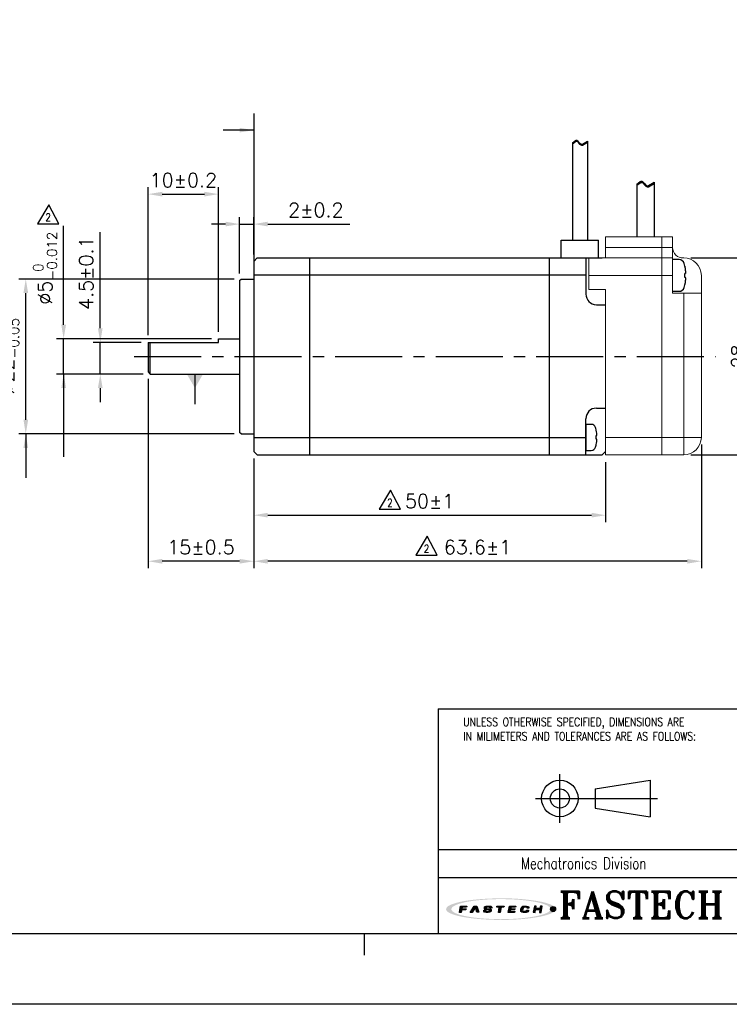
# Model space of a CAD drawing. Header units: millimetres. Extents: x 0 to 297, y 0 to 210.
# Tile 2 of 4: x 100 to 200, y 0 to 140. Entities that reach past the tile are written whole.
import ezdxf

# ---------------------------------------------------------------- set-up
doc = ezdxf.new("R2010")
doc.units = ezdxf.units.MM
doc.header["$PDSIZE"] = -1
doc.linetypes.add('CENTER2', pattern=[28.575, 19.05, -3.175, 3.175, -3.175])
doc.layers.add('\\M+5B4D6\\M+5CAB5\\M+5CFDF', color=7, linetype='Continuous', lineweight=25)
for name, color, linetype in [('LAYER_2', 1, 'Continuous'), ('LAYER_4', 3, 'Continuous'), ('SHEET', 1, 'Continuous')]:
    doc.layers.add(name, color=color, linetype=linetype)
doc.styles.add('SHEET1', font='ROMANS.SHX', dxfattribs={"width": 0.8, "height": 3})
doc.styles.add('SHEET3', font='ROMANT.SHX', dxfattribs={"height": 3})
doc.styles.get("Standard").update_dxf_attribs({"font": 'txt.shx', "bigfont": 'whgtxt.shx'})
doc.dimstyles.new('ISO-25', dxfattribs={"dimtxt": 2.5, "dimasz": 2.5, "dimexe": 1.25, "dimexo": 0.625, "dimtad": 1, "dimtxsty": 'Standard', "dimcen": 2.5, "dimadec": 0, "dimazin": 0, "dimtfac": 1, "dimtmove": 0, "dimatfit": 3, "dimfxl": 0, "dimarcsym": 0})

# ---------------------------------------------------------------- blocks, each defined once
blk = doc.blocks.new('AI9-BLK2')
at = {"layer": 'LAYER_4'}
h = blk.add_hatch(color=12, dxfattribs=at)
edge = h.paths.add_edge_path()
edge.add_spline(control_points=[(66.5, 0), (66.5, -3.5), (61.3, -5.3), (58.7, -6.3), (52, -8.8), (44.8, -10), (37.7, -11), (17.3, -13.9), (-3.7, -14.1), (-24.3, -12.5), (-32.9, -11.8), (-41.6, -10.8), (-50, -8.9), (-54.9, -7.7), (-60.6, -6.4), (-64.7, -3.2), (-73, 3.4), (-52.4, 8.3), (-49.2, 9), (-40.6, 10.9), (-31.8, 11.9), (-23.1, 12.6), (-12.4, 13.4), (-1.5, 13.6), (9.2, 13.3), (19.1, 13), (29, 12.3), (38.8, 10.9), (45.7, 9.9), (52.7, 8.7), (59.3, 6.1), (61.8, 5.2), (66.5, 3.3), (66.5, 0), (66.6, -0.8), (73.6, -0.7), (73.6, 0), (73.5, 3.5), (68.7, 5.4), (66.1, 6.4), (59.6, 9), (52.6, 10.3), (45.8, 11.3), (24.9, 14.6), (3.4, 15.1), (-17.7, 14), (-27.4, 13.6), (-37.2, 12.7), (-46.8, 11.2), (-53.5, 10.1), (-60.4, 8.7), (-66.7, 6.1), (-69.1, 5.1), (-73.9, 3.1), (-73.6, -0.3), (-73.4, -3.7), (-68.1, -5.6), (-65.5, -6.6), (-58.9, -9.2), (-51.8, -10.4), (-44.8, -11.5), (-35, -13), (-25, -13.7), (-15.1, -14.2), (5.8, -15), (27.1, -14.4), (47.8, -11), (54.2, -9.9), (60.6, -8.6), (66.6, -6.1), (69.1, -5.1), (73.5, -3.2), (73.6, 0), (73.6, 0.8), (66.6, 0.9), (66.5, 0)], knot_values=[0, 0, 0, 0, 1, 1, 1, 2, 2, 2, 3, 3, 3, 4, 4, 4, 5, 5, 5, 6, 6, 6, 7, 7, 7, 8, 8, 8, 9, 9, 9, 10, 10, 10, 11, 11, 11, 12, 12, 12, 13, 13, 13, 14, 14, 14, 15, 15, 15, 16, 16, 16, 17, 17, 17, 18, 18, 18, 19, 19, 19, 20, 20, 20, 21, 21, 21, 22, 22, 22, 23, 23, 23, 24, 24, 24, 25, 25, 25, 25], degree=3, periodic=0)
blk = doc.blocks.new('AI9-BLK1')
at = {"layer": 'LAYER_4', "color": 7}
blk.add_blockref('AI9-BLK2', (0, 0), dxfattribs=at)
blk = doc.blocks.new('AI9-BLK3')
at = {"layer": 'LAYER_2'}
for points in [[(-55.6, -4.3), (-54.1, 4.2), (-45.8, 4.1), (-46, 2.8), (-51.9, 2.8), (-52.2, 0.7), (-46.8, 0.6), (-47, -0.8), (-52.4, -0.8), (-53.1, -4.3)], [(-41.4, -4.2), (-35.7, 4.2), (-32.1, 4.2), (-29.5, -4.1), (-32.2, -4.1), (-34.2, 2.7), (-38.7, -4.2)], [(-5.3, 4.2), (4.3, 4.1), (4.1, 2.7), (0.4, 2.7), (-0.8, -4.2), (-3.2, -4.2), (-2.1, 2.7), (-5.6, 2.7)], [(11.4, 4.2), (20, 4.1), (19.8, 2.8), (13.7, 2.8), (13.4, 0.8), (19, 0.7), (18.8, -0.6), (13.1, -0.6), (12.7, -2.7), (18.7, -2.8), (18.5, -4.2), (9.9, -4.2)], [(45, 4.2), (43.5, -4.1), (46, -4.2), (46.6, -0.6), (52.3, -0.7), (51.7, -4.2), (54.1, -4.2), (55.6, 4.2), (53.1, 4.2), (52.5, 0.8), (46.9, 0.8), (47.5, 4.2)]]:
    blk.add_hatch(color=12, dxfattribs=at).paths.add_polyline_path(points)
h = blk.add_hatch(color=12, dxfattribs=at)
edge = h.paths.add_edge_path()
edge.add_spline(control_points=[(-15.2, -1.5), (-15.2, -2.9), (-16.3, -2.9), (-17.5, -2.9), (-17.7, -2.9), (-18.2, -2.9), (-18.5, -2.9), (-20, -2.9), (-20.4, -2.7), (-20.4, -2.1), (-20.4, -1.9), (-20.4, -1.4), (-20.4, -1.4), (-20.4, -1.4), (-22.9, -1.4), (-22.9, -1.4), (-22.9, -1.4), (-22.9, -2.3), (-22.9, -2.5), (-22.9, -3.9), (-21.3, -4.3), (-19.8, -4.3), (-19.5, -4.3), (-17.1, -4.3), (-16.9, -4.3), (-14.1, -4.3), (-12.8, -3.1), (-12.8, -1.8), (-12.8, -1.7), (-12.8, -1.1), (-12.8, -1), (-12.8, 0.2), (-14.1, 0.7), (-16.1, 0.7), (-16.3, 0.7), (-17.5, 0.7), (-17.7, 0.7), (-19.1, 0.7), (-19.7, 0.9), (-19.6, 1.9), (-19.5, 2.9), (-18.4, 2.9), (-17.8, 2.9), (-17.6, 2.9), (-16.5, 2.9), (-16.2, 2.9), (-15, 2.9), (-14.8, 2.6), (-14.8, 2.3), (-14.8, 2.1), (-14.9, 1.7), (-14.9, 1.7), (-14.9, 1.7), (-12.3, 1.6), (-12.3, 1.6), (-12.3, 1.6), (-12.3, 2.6), (-12.3, 2.8), (-12.3, 3.9), (-14.1, 4.3), (-15.7, 4.3), (-16.8, 4.3), (-17.9, 4.3), (-18.2, 4.3), (-20.4, 4.3), (-22, 3.6), (-22.1, 2), (-22.1, 1.8), (-22.1, 1.3), (-22.1, 1.1), (-22.2, -0.1), (-20.7, -0.6), (-19.2, -0.6), (-19, -0.6), (-17.3, -0.7), (-17.1, -0.7), (-15.5, -0.7), (-15.2, -1.1), (-15.2, -1.5)], knot_values=[0, 0, 0, 0, 1, 1, 1, 2, 2, 2, 3, 3, 3, 4, 4, 4, 5, 5, 5, 6, 6, 6, 7, 7, 7, 8, 8, 8, 9, 9, 9, 10, 10, 10, 11, 11, 11, 12, 12, 12, 13, 13, 13, 14, 14, 14, 15, 15, 15, 16, 16, 16, 17, 17, 17, 18, 18, 18, 19, 19, 19, 20, 20, 20, 21, 21, 21, 22, 22, 22, 23, 23, 23, 24, 24, 24, 25, 25, 25, 26, 26, 26, 26], degree=3, periodic=0)
h = blk.add_hatch(color=12, dxfattribs=at)
edge = h.paths.add_edge_path()
edge.add_spline(control_points=[(35, 1.4), (35, 1.4), (37.4, 1.4), (37.4, 1.4), (37.4, 1.4), (37.5, 2), (37.5, 2.4), (37.5, 3.1), (37.3, 4.2), (34.5, 4.2), (34.2, 4.2), (32.2, 4.2), (31.6, 4.2), (28.5, 4.3), (27.4, 2.7), (27.2, 1.5), (27.1, 1), (26.8, -0.6), (26.7, -1.2), (26.5, -2.6), (26.6, -4.3), (30.1, -4.3), (30.5, -4.3), (31.7, -4.3), (32.2, -4.3), (34.9, -4.3), (36.6, -4), (36.9, -2.3), (36.9, -1.9), (37, -1.1), (37, -1.1), (37, -1.1), (34.6, -1.1), (34.6, -1.1), (34.6, -1.1), (34.6, -1.6), (34.6, -1.7), (34.4, -2.5), (33.8, -2.8), (32.5, -2.8), (32.2, -2.8), (31.2, -2.8), (30.8, -2.8), (29.4, -2.8), (29.1, -2.3), (29.2, -1.4), (29.2, -1), (29.5, 0.7), (29.5, 1.1), (29.8, 2.5), (30.7, 2.8), (31.7, 2.8), (32.2, 2.8), (33.4, 2.8), (33.7, 2.8), (34.7, 2.8), (35.1, 2.5), (35.1, 1.9), (35, 1.7), (35, 1.4), (35, 1.4)], knot_values=[0, 0, 0, 0, 1, 1, 1, 2, 2, 2, 3, 3, 3, 4, 4, 4, 5, 5, 5, 6, 6, 6, 7, 7, 7, 8, 8, 8, 9, 9, 9, 10, 10, 10, 11, 11, 11, 12, 12, 12, 13, 13, 13, 14, 14, 14, 15, 15, 15, 16, 16, 16, 17, 17, 17, 18, 18, 18, 19, 19, 19, 20, 20, 20, 20], degree=3, periodic=0)
at = {"layer": 'LAYER_2', "color": 12}
for points in [[(-55.6, -4.3), (-54.1, 4.2), (-45.8, 4.1), (-46, 2.8), (-51.9, 2.8), (-52.2, 0.7), (-46.8, 0.6), (-47, -0.8), (-52.4, -0.8), (-53.1, -4.3)], [(-41.4, -4.2), (-35.7, 4.2), (-32.1, 4.2), (-29.5, -4.1), (-32.2, -4.1), (-34.2, 2.7), (-38.7, -4.2)], [(-5.3, 4.2), (4.3, 4.1), (4.1, 2.7), (0.4, 2.7), (-0.8, -4.2), (-3.2, -4.2), (-2.1, 2.7), (-5.6, 2.7)], [(11.4, 4.2), (20, 4.1), (19.8, 2.8), (13.7, 2.8), (13.4, 0.8), (19, 0.7), (18.8, -0.6), (13.1, -0.6), (12.7, -2.7), (18.7, -2.8), (18.5, -4.2), (9.9, -4.2)], [(45, 4.2), (43.5, -4.1), (46, -4.2), (46.6, -0.6), (52.3, -0.7), (51.7, -4.2), (54.1, -4.2), (55.6, 4.2), (53.1, 4.2), (52.5, 0.8), (46.9, 0.8), (47.5, 4.2)]]:
    blk.add_lwpolyline(points, close=True, dxfattribs=at)
for points, knots in [([(-15.2, -1.5), (-15.2, -2.9), (-16.3, -2.9), (-17.5, -2.9), (-17.7, -2.9), (-18.2, -2.9), (-18.5, -2.9), (-20, -2.9), (-20.4, -2.7), (-20.4, -2.1), (-20.4, -1.9), (-20.4, -1.4), (-20.4, -1.4), (-20.4, -1.4), (-22.9, -1.4), (-22.9, -1.4), (-22.9, -1.4), (-22.9, -2.3), (-22.9, -2.5), (-22.9, -3.9), (-21.3, -4.3), (-19.8, -4.3), (-19.5, -4.3), (-17.1, -4.3), (-16.9, -4.3), (-14.1, -4.3), (-12.8, -3.1), (-12.8, -1.8), (-12.8, -1.7), (-12.8, -1.1), (-12.8, -1), (-12.8, 0.2), (-14.1, 0.7), (-16.1, 0.7), (-16.3, 0.7), (-17.5, 0.7), (-17.7, 0.7), (-19.1, 0.7), (-19.7, 0.9), (-19.6, 1.9), (-19.5, 2.9), (-18.4, 2.9), (-17.8, 2.9), (-17.6, 2.9), (-16.5, 2.9), (-16.2, 2.9), (-15, 2.9), (-14.8, 2.6), (-14.8, 2.3), (-14.8, 2.1), (-14.9, 1.7), (-14.9, 1.7), (-14.9, 1.7), (-12.3, 1.6), (-12.3, 1.6), (-12.3, 1.6), (-12.3, 2.6), (-12.3, 2.8), (-12.3, 3.9), (-14.1, 4.3), (-15.7, 4.3), (-16.8, 4.3), (-17.9, 4.3), (-18.2, 4.3), (-20.4, 4.3), (-22, 3.6), (-22.1, 2), (-22.1, 1.8), (-22.1, 1.3), (-22.1, 1.1), (-22.2, -0.1), (-20.7, -0.6), (-19.2, -0.6), (-19, -0.6), (-17.3, -0.7), (-17.1, -0.7), (-15.5, -0.7), (-15.2, -1.1), (-15.2, -1.5)], [0, 0, 0, 0, 1, 1, 1, 2, 2, 2, 3, 3, 3, 4, 4, 4, 5, 5, 5, 6, 6, 6, 7, 7, 7, 8, 8, 8, 9, 9, 9, 10, 10, 10, 11, 11, 11, 12, 12, 12, 13, 13, 13, 14, 14, 14, 15, 15, 15, 16, 16, 16, 17, 17, 17, 18, 18, 18, 19, 19, 19, 20, 20, 20, 21, 21, 21, 22, 22, 22, 23, 23, 23, 24, 24, 24, 25, 25, 25, 26, 26, 26, 26]), ([(35, 1.4), (35, 1.4), (37.4, 1.4), (37.4, 1.4), (37.4, 1.4), (37.5, 2), (37.5, 2.4), (37.5, 3.1), (37.3, 4.2), (34.5, 4.2), (34.2, 4.2), (32.2, 4.2), (31.6, 4.2), (28.5, 4.3), (27.4, 2.7), (27.2, 1.5), (27.1, 1), (26.8, -0.6), (26.7, -1.2), (26.5, -2.6), (26.6, -4.3), (30.1, -4.3), (30.5, -4.3), (31.7, -4.3), (32.2, -4.3), (34.9, -4.3), (36.6, -4), (36.9, -2.3), (36.9, -1.9), (37, -1.1), (37, -1.1), (37, -1.1), (34.6, -1.1), (34.6, -1.1), (34.6, -1.1), (34.6, -1.6), (34.6, -1.7), (34.4, -2.5), (33.8, -2.8), (32.5, -2.8), (32.2, -2.8), (31.2, -2.8), (30.8, -2.8), (29.4, -2.8), (29.1, -2.3), (29.2, -1.4), (29.2, -1), (29.5, 0.7), (29.5, 1.1), (29.8, 2.5), (30.7, 2.8), (31.7, 2.8), (32.2, 2.8), (33.4, 2.8), (33.7, 2.8), (34.7, 2.8), (35.1, 2.5), (35.1, 1.9), (35, 1.7), (35, 1.4), (35, 1.4)], [0, 0, 0, 0, 1, 1, 1, 2, 2, 2, 3, 3, 3, 4, 4, 4, 5, 5, 5, 6, 6, 6, 7, 7, 7, 8, 8, 8, 9, 9, 9, 10, 10, 10, 11, 11, 11, 12, 12, 12, 13, 13, 13, 14, 14, 14, 15, 15, 15, 16, 16, 16, 17, 17, 17, 18, 18, 18, 19, 19, 19, 20, 20, 20, 20])]:
    blk.add_open_spline(points, degree=3, knots=knots, dxfattribs=at)
blk = doc.blocks.new('*D9')
at = {"color": 8, "lineweight": -2}
for p, q in [((117.79, 95.05), (117.79, 116.11)), ((119.79, 115.11), (125.79, 115.11)), ((127.79, 95.55), (127.79, 116.11))]:
    blk.add_line(p, q, dxfattribs=at)
at = {"color": 8}
for points in [[(119.79, 115.44), (119.79, 114.77), (117.79, 115.11)], [(125.79, 115.44), (125.79, 114.77), (127.79, 115.11)]]:
    blk.add_solid(points, dxfattribs=at)
at = {"layer": 'Defpoints', "color": 0}
for p in [(127.79, 115.11), (117.79, 94.05), (127.79, 94.55)]:
    blk.add_point(p, dxfattribs=at)
at = {"color": 3, "insert": (122.79, 117.11), "char_height": 2, "attachment_point": 5}
blk.add_mtext('\\A1;10±0.2', dxfattribs=at)
blk = doc.blocks.new('*D10')
at = {"color": 8, "lineweight": -2}
for p, q in [((128.79, 110.85), (126.79, 110.85)), ((130.79, 103.85), (130.79, 111.85)), ((130.79, 110.85), (132.79, 110.85)), ((132.79, 106.55), (132.79, 111.85)), ((134.79, 110.85), (146.45, 110.85))]:
    blk.add_line(p, q, dxfattribs=at)
at = {"color": 8}
for points in [[(128.79, 111.19), (128.79, 110.52), (130.79, 110.85)], [(134.79, 111.19), (134.79, 110.52), (132.79, 110.85)]]:
    blk.add_solid(points, dxfattribs=at)
at = {"layer": 'Defpoints', "color": 0}
for p in [(132.79, 110.85), (132.79, 105.55), (130.79, 102.85)]:
    blk.add_point(p, dxfattribs=at)
at = {"color": 3, "insert": (141.62, 112.85), "char_height": 2, "attachment_point": 5}
blk.add_mtext('\\A1;2±0.2', dxfattribs=at)
blk = doc.blocks.new('*D11')
at = {"color": 8, "lineweight": -2}
for p, q in [((117.79, 88.85), (117.79, 61.95)), ((132.79, 77.55), (132.79, 61.95)), ((130.79, 62.95), (119.79, 62.95))]:
    blk.add_line(p, q, dxfattribs=at)
at = {"color": 8}
for points in [[(119.79, 63.28), (119.79, 62.61), (117.79, 62.95)], [(130.79, 63.28), (130.79, 62.61), (132.79, 62.95)]]:
    blk.add_solid(points, dxfattribs=at)
at = {"layer": 'Defpoints', "color": 0}
for p in [(117.79, 89.85), (132.79, 78.55), (117.79, 62.95)]:
    blk.add_point(p, dxfattribs=at)
at = {"color": 3, "insert": (125.29, 64.95), "char_height": 2, "attachment_point": 5}
blk.add_mtext('\\A1;15±0.5', dxfattribs=at)
blk = doc.blocks.new('*D12')
at = {"color": 8, "lineweight": -2}
for p, q in [((132.79, 77.55), (132.79, 68.49)), ((182.79, 77.05), (182.79, 68.49)), ((134.79, 69.49), (180.79, 69.49))]:
    blk.add_line(p, q, dxfattribs=at)
at = {"color": 8}
for points in [[(134.79, 69.83), (134.79, 69.16), (132.79, 69.49)], [(180.79, 69.83), (180.79, 69.16), (182.79, 69.49)]]:
    blk.add_solid(points, dxfattribs=at)
at = {"layer": 'Defpoints', "color": 0}
for p in [(132.79, 78.55), (182.79, 78.05), (182.79, 69.49)]:
    blk.add_point(p, dxfattribs=at)
at = {"color": 3, "insert": (157.79, 71.49), "char_height": 2, "attachment_point": 5}
blk.add_mtext('\\A1;50±1', dxfattribs=at)
blk = doc.blocks.new('*D13')
at = {"color": 8, "lineweight": -2}
for p, q in [((110.99, 96.05), (110.99, 109.71)), ((116.79, 94.05), (109.99, 94.05)), ((110.99, 89.55), (110.99, 94.05)), ((117.09, 89.55), (109.99, 89.55)), ((110.99, 87.55), (110.99, 85.55))]:
    blk.add_line(p, q, dxfattribs=at)
at = {"color": 8}
for points in [[(110.65, 96.05), (111.32, 96.05), (110.99, 94.05)], [(110.65, 87.55), (111.32, 87.55), (110.99, 89.55)]]:
    blk.add_solid(points, dxfattribs=at)
at = {"layer": 'Defpoints', "color": 0}
for p in [(110.99, 94.05), (117.79, 94.05), (118.09, 89.55)]:
    blk.add_point(p, dxfattribs=at)
at = {"color": 3, "insert": (108.99, 103.88), "char_height": 2, "attachment_point": 5, "rotation": 90}
blk.add_mtext('\\A1;4.5±0.1', dxfattribs=at)
blk = doc.blocks.new('*D14')
at = {"color": 8, "lineweight": -2}
for p, q in [((105.78, 96.55), (105.78, 110.61)), ((126.79, 94.55), (104.78, 94.55)), ((105.78, 89.55), (105.78, 94.55)), ((117.09, 89.55), (104.78, 89.55)), ((105.78, 87.55), (105.78, 85.55))]:
    blk.add_line(p, q, dxfattribs=at)
at = {"color": 8}
for points in [[(105.45, 96.55), (106.12, 96.55), (105.78, 94.55)], [(105.45, 87.55), (106.12, 87.55), (105.78, 89.55)]]:
    blk.add_solid(points, dxfattribs=at)
at = {"layer": 'Defpoints', "color": 0}
for p in [(105.78, 94.55), (127.79, 94.55), (118.09, 89.55)]:
    blk.add_point(p, dxfattribs=at)
at = {"color": 3, "insert": (103.15, 104.58), "char_height": 2, "attachment_point": 5, "rotation": 90}
blk.add_mtext('\\A1;%%C5{\\H1.400000;\\S 0^ -0.012;}', dxfattribs=at)
blk = doc.blocks.new('*D15')
at = {"color": 8, "lineweight": -2}
for p, q in [((129.99, 103.05), (99.4, 103.05)), ((100.4, 83.05), (100.4, 101.05)), ((129.99, 81.05), (99.4, 81.05))]:
    blk.add_line(p, q, dxfattribs=at)
at = {"color": 8}
for points in [[(100.07, 101.05), (100.74, 101.05), (100.4, 103.05)], [(100.07, 83.05), (100.74, 83.05), (100.4, 81.05)]]:
    blk.add_solid(points, dxfattribs=at)
at = {"layer": 'Defpoints', "color": 0}
for p in [(100.4, 103.05), (130.99, 103.05), (130.99, 81.05)]:
    blk.add_point(p, dxfattribs=at)
at = {"color": 3, "insert": (97.77, 92.05), "char_height": 2, "attachment_point": 5, "rotation": 90}
blk.add_mtext('\\A1;%%C22{\\H1.400000;\\S 0^ -0.05;}', dxfattribs=at)
blk = doc.blocks.new('*D16')
at = {"color": 8, "lineweight": -2}
for p, q in [((196.39, 79.55), (196.39, 61.95)), ((132.79, 77.55), (132.79, 61.95)), ((194.39, 62.95), (134.79, 62.95))]:
    blk.add_line(p, q, dxfattribs=at)
at = {"color": 8}
for points in [[(134.79, 63.28), (134.79, 62.61), (132.79, 62.95)], [(194.39, 63.28), (194.39, 62.61), (196.39, 62.95)]]:
    blk.add_solid(points, dxfattribs=at)
at = {"layer": 'Defpoints', "color": 0}
for p in [(196.39, 80.55), (132.79, 78.55), (132.79, 62.95)]:
    blk.add_point(p, dxfattribs=at)
at = {"color": 3, "insert": (164.59, 64.95), "char_height": 2, "attachment_point": 5}
blk.add_mtext('\\A1;63.6±1', dxfattribs=at)
blk = doc.blocks.new('*D55')
at = {"color": 8, "lineweight": -2}
for p, q in [((194.89, 106.05), (204.69, 106.05)), ((203.69, 80.05), (203.69, 104.05)), ((194.89, 78.05), (204.69, 78.05))]:
    blk.add_line(p, q, dxfattribs=at)
at = {"color": 8}
for points in [[(203.36, 104.05), (204.03, 104.05), (203.69, 106.05)], [(203.36, 80.05), (204.03, 80.05), (203.69, 78.05)]]:
    blk.add_solid(points, dxfattribs=at)
at = {"layer": 'Defpoints', "color": 0}
for p in [(193.89, 106.05), (203.69, 106.05), (193.89, 78.05)]:
    blk.add_point(p, dxfattribs=at)
at = {"color": 3, "insert": (201.69, 92.05), "char_height": 2, "attachment_point": 5, "rotation": 90}
blk.add_mtext('\\A1;28', dxfattribs=at)

msp = doc.modelspace()

# ---------------------------------------------------------------- hatches: boundary and pattern name
h = msp.add_hatch(color=1)
edge = h.paths.add_edge_path()
edge.add_arc((175.3273, 13.5263), 0.3631, 0, 360)

# ---------------------------------------------------------------- linework, layer by layer
at = {"color": 8}
msp.add_line((132.7873, 126.5789), (132.7873, 105.5481), dxfattribs=at)
for p, q in [((178.0626, 122.4058), (178.4949, 122.7124)), ((178.0626, 122.2621), (178.4949, 122.5688)), ((178.0626, 122.4058), (178.0626, 108.5481)), ((178.4949, 122.7124), (178.5972, 122.7569)), ((178.4949, 122.5688), (178.5972, 122.6133)), ((178.5972, 122.7569), (178.6937, 122.7626)), ((178.5972, 122.6133), (178.6937, 122.6189)), ((178.6937, 122.7626), (178.7603, 122.7352)), ((178.6937, 122.6189), (178.7603, 122.5916)), ((178.7603, 122.7352), (178.8218, 122.6847)), ((178.7603, 122.5916), (178.8218, 122.541)), ((178.8218, 122.6847), (178.8805, 122.6178)), ((178.8218, 122.541), (178.8805, 122.4741)), ((178.8805, 122.6178), (178.9389, 122.5413)), ((178.8805, 122.4741), (178.9389, 122.3977)), ((178.9389, 122.5413), (179, 122.462)), ((178.9389, 122.3977), (179, 122.3184)), ((179, 122.462), (179.0775, 122.3735)), ((179, 122.3184), (179.0775, 122.2298)), ((179.0775, 122.3735), (179.1606, 122.2965)), ((179.0775, 122.2298), (179.1606, 122.1529)), ((179.1606, 122.2965), (179.2479, 122.2373)), ((179.1606, 122.1529), (179.2479, 122.0937)), ((179.2479, 122.2373), (179.338, 122.2019)), ((179.2479, 122.0937), (179.338, 122.0583)), ((179.338, 122.2019), (179.4295, 122.1965)), ((179.338, 122.0583), (179.4295, 122.0529)), ((179.4295, 122.1965), (179.5084, 122.2189)), ((179.4295, 122.0529), (179.5084, 122.0753)), ((179.5084, 122.2189), (180.2126, 122.6202)), ((179.5084, 122.0753), (180.2126, 122.4766)), ((180.2126, 122.6202), (180.2126, 108.5481)), ((187.2076, 116.5352), (187.7103, 116.8918)), ((187.2076, 116.3682), (187.7103, 116.7248)), ((187.2076, 116.5352), (187.2076, 109.0481)), ((187.7103, 116.8918), (187.8293, 116.9435)), ((187.7103, 116.7248), (187.8293, 116.7765)), ((187.8293, 116.9435), (187.9414, 116.9501)), ((187.8293, 116.7765), (187.9414, 116.7831)), ((187.9414, 116.9501), (188.0189, 116.9183)), ((187.9414, 116.7831), (188.0189, 116.7513)), ((188.0189, 116.9183), (188.0904, 116.8595)), ((188.0189, 116.7513), (188.0904, 116.6925)), ((188.0904, 116.8595), (188.1586, 116.7817)), ((188.0904, 116.6925), (188.1586, 116.6147)), ((188.1586, 116.7817), (188.2266, 116.6928)), ((188.1586, 116.6147), (188.2266, 116.5258)), ((188.2266, 116.6928), (188.2976, 116.6006)), ((188.2266, 116.5258), (188.2976, 116.4336)), ((188.2976, 116.6006), (188.3877, 116.4976)), ((188.2976, 116.4336), (188.3877, 116.3306)), ((188.3877, 116.4976), (188.4844, 116.4082)), ((188.3877, 116.3306), (188.4844, 116.2412)), ((188.4844, 116.4082), (188.5859, 116.3393)), ((188.4844, 116.2412), (188.5859, 116.1723)), ((188.5859, 116.3393), (188.6906, 116.2982)), ((188.5859, 116.1723), (188.6906, 116.1312)), ((188.6906, 116.2982), (188.7971, 116.2919)), ((188.6906, 116.1312), (188.7971, 116.1249)), ((188.7971, 116.2919), (188.8888, 116.318)), ((188.7971, 116.1249), (188.8888, 116.151)), ((188.8888, 116.318), (189.7076, 116.7846)), ((188.8888, 116.151), (189.7076, 116.6176)), ((189.7076, 116.7846), (189.7076, 109.0481)), ((176.4876, 106.0481), (176.4876, 108.5481)), ((178.6576, 108.5481), (179.6176, 108.5481)), ((181.7876, 106.0481), (181.7876, 108.5481)), ((179.9823, 82.398), (179.9823, 78.6983))]:
    msp.add_line(p, q)
at = {"color": 7, "linetype": 'Continuous', "lineweight": 15}
for p, q in [((190.7876, 109.0481), (182.7876, 109.0481)), ((182.7876, 109.0481), (182.7876, 107.5481)), ((190.7876, 109.0481), (190.7876, 107.5481)), ((192.2876, 109.0481), (190.7876, 109.0481)), ((190.7876, 107.5481), (190.7876, 109.0481)), ((192.2876, 107.5481), (192.2876, 109.0481)), ((190.7876, 107.5481), (182.7876, 107.5481)), ((182.7876, 106.0481), (182.7876, 107.5481)), ((190.7876, 106.0481), (190.7876, 107.5481)), ((190.7876, 107.5481), (192.2876, 107.5481)), ((190.7876, 106.0481), (190.7876, 107.5481)), ((192.2876, 107.5481), (192.2876, 101.0481)), ((180.3876, 106.0481), (182.7876, 106.0481)), ((180.3876, 106.0481), (180.3876, 103.5481)), ((190.7876, 106.0481), (182.7876, 106.0481)), ((190.7876, 103.5481), (190.7876, 106.0481)), ((192.2876, 106.0481), (190.7876, 106.0481)), ((190.7876, 103.5481), (190.7876, 106.0481)), ((193.7876, 106.0481), (193.8876, 106.0481)), ((180.3876, 103.5481), (182.7876, 103.5481)), ((180.3876, 103.5481), (180.3876, 101.5481)), ((190.7876, 103.5481), (182.7876, 103.5481)), ((190.7876, 102.5481), (190.7876, 103.5481)), ((192.2876, 103.5481), (190.7876, 103.5481)), ((190.7876, 103.5481), (190.7876, 80.5481)), ((196.3876, 101.0481), (196.3876, 103.5481)), ((190.7876, 101.0481), (190.7876, 102.5481)), ((180.3876, 101.5481), (182.7876, 101.5481)), ((182.7876, 78.0481), (182.7876, 101.5481)), ((190.7876, 100.0481), (190.7876, 101.0481)), ((192.2876, 101.0481), (193.8876, 101.0481)), ((193.8876, 80.5481), (193.8876, 101.0481)), ((193.8876, 101.0481), (196.3876, 101.0481)), ((196.3876, 101.0481), (196.3876, 80.5481)), ((190.7876, 100.0481), (190.7876, 94.5481)), ((190.7876, 80.5481), (190.7876, 94.5481)), ((190.7876, 80.5481), (182.7876, 80.5481)), ((190.7876, 78.0481), (190.7876, 80.5481)), ((193.8876, 80.5481), (190.7876, 80.5481)), ((190.7876, 78.0481), (190.7876, 80.5481)), ((196.3876, 80.5481), (193.8876, 80.5481)), ((193.8876, 78.0481), (193.8876, 80.5481)), ((190.7876, 78.0481), (182.7876, 78.0481)), ((193.8876, 78.0481), (190.7876, 78.0481))]:
    msp.add_line(p, q, dxfattribs=at)
at = {"extrusion": (-1e-16, -1, 0)}
for p, q in [((193.2217, 105.798), (192.2876, 105.798)), ((194.0608, 104.8458), (194.0608, 104.8795)), ((194.0608, 104.8795), (194.0608, 104.8458)), ((194.0608, 103.2504), (194.0608, 103.8459)), ((194.0608, 102.2168), (194.0608, 102.2505)), ((192.2876, 101.2983), (193.2217, 101.2983)), ((180.7504, 82.398), (179.9823, 82.398)), ((181.4403, 81.6151), (181.4403, 81.6428)), ((181.4403, 81.6428), (181.4403, 81.6151)), ((181.4403, 80.3033), (181.4403, 80.7929)), ((179.9823, 78.6983), (180.7504, 78.6983)), ((181.4403, 79.4534), (181.4403, 79.4812))]:
    msp.add_line(p, q, dxfattribs=at)
at = {"color": 1, "linetype": 'CENTER2', "ltscale": 0.5}
msp.add_line((115.7873, 92.0481), (198.3876, 92.0481), dxfattribs=at)
at = {"lineweight": 35}
msp.add_line((179.9823, 79.4272), (179.9823, 82.0626), dxfattribs=at)
at = {"color": 4}
msp.add_line((148.5, 10), (148.5, 7), dxfattribs=at)
at = {"color": 6}
msp.add_lwpolyline([(0, 210), (297, 210), (297, 0), (0, 0)], close=True, dxfattribs=at)
at = {"color": 4}
msp.add_lwpolyline([(10, 200), (287, 200), (287, 10), (10, 10)], close=True, dxfattribs=at)
at = {"color": 1}
msp.add_circle((175.3273, 13.5263), 0.3631, dxfattribs=at)
at = {"color": 7, "linetype": 'Continuous', "lineweight": 15}
for centre, radius, start, end in [((193.7876, 107.5481), 1.5, 180, 228.189685), ((193.7876, 107.5481), 1.5, 228.189685, 270), ((193.8876, 103.5481), 2.5, 0, 90), ((193.8876, 80.5481), 2.5, 270, 0)]:
    msp.add_arc(centre, radius, start, end, dxfattribs=at)
for centre, radius, start, end in [((193.2217, 105.0266), 0.7714, 17.148404, 90), ((188.4307, 103.5483), 5.7853, 13.303619, 17.148404), ((188.4307, 103.548), 5.7853, 342.851596, 346.696381), ((193.2217, 102.0697), 0.7714, 270, 342.851596), ((180.7504, 81.7638), 0.6342, 17.148404, 90), ((176.8111, 80.5482), 4.7568, 13.303619, 17.148404), ((180.7504, 79.3325), 0.6342, 270, 342.851596), ((176.8111, 80.548), 4.7568, 342.851596, 346.696381)]:
    msp.add_arc(centre, radius, start, end)
for points, knots in [([(194.1612, 104.2811), (194.1397, 104.45), (194.1105, 104.6201), (194.0694, 104.8077), (194.0651, 104.8268), (194.0608, 104.8458)], [13.853196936, 13.853196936, 13.853196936, 13.853196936, 14.222938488, 14.222938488, 14.264868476, 14.264868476, 14.264868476, 14.264868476]), ([(194.0608, 103.8459), (194.0651, 103.8462), (194.0694, 103.8465), (194.1105, 103.8498), (194.1397, 103.8528), (194.1612, 103.8557)], [12.353396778, 12.353396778, 12.353396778, 12.353396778, 12.395326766, 12.395326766, 12.765068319, 12.765068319, 12.765068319, 12.765068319]), ([(194.1612, 103.8557), (194.1397, 103.8528), (194.1105, 103.8498), (194.0695, 103.8465), (194.0654, 103.8462), (194.0611, 103.8459)], [13.853196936, 13.853196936, 13.853196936, 13.853196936, 14.222938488, 14.222938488, 14.263757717, 14.263757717, 14.263757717, 14.263757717]), ([(194.1612, 103.2406), (194.1397, 103.2435), (194.1105, 103.2465), (194.0694, 103.2497), (194.0651, 103.2501), (194.0608, 103.2504)], [13.853196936, 13.853196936, 13.853196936, 13.853196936, 14.222938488, 14.222938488, 14.264868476, 14.264868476, 14.264868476, 14.264868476]), ([(194.0608, 102.2505), (194.0651, 102.2695), (194.0694, 102.2886), (194.1105, 102.4762), (194.1397, 102.6463), (194.1612, 102.8152)], [12.353396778, 12.353396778, 12.353396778, 12.353396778, 12.395326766, 12.395326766, 12.765068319, 12.765068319, 12.765068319, 12.765068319]), ([(181.5228, 81.1508), (181.5052, 81.2896), (181.4811, 81.4295), (181.4474, 81.5838), (181.4439, 81.5994), (181.4403, 81.6151)], [13.853196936, 13.853196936, 13.853196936, 13.853196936, 14.222938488, 14.222938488, 14.264868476, 14.264868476, 14.264868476, 14.264868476]), ([(181.4403, 80.7929), (181.4439, 80.7932), (181.4474, 80.7935), (181.4811, 80.7962), (181.5052, 80.7986), (181.5228, 80.801)], [12.353396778, 12.353396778, 12.353396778, 12.353396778, 12.395326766, 12.395326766, 12.765068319, 12.765068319, 12.765068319, 12.765068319]), ([(181.5228, 80.2952), (181.5052, 80.2977), (181.4811, 80.3001), (181.4474, 80.3028), (181.4439, 80.3031), (181.4403, 80.3033)], [13.853196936, 13.853196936, 13.853196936, 13.853196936, 14.222938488, 14.222938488, 14.264868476, 14.264868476, 14.264868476, 14.264868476]), ([(181.4403, 79.4812), (181.4439, 79.4968), (181.4474, 79.5125), (181.4811, 79.6667), (181.5052, 79.8066), (181.5228, 79.9455)], [12.353396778, 12.353396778, 12.353396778, 12.353396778, 12.395326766, 12.395326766, 12.765068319, 12.765068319, 12.765068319, 12.765068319]), ([(181.5228, 80.801), (181.5052, 80.7986), (181.4811, 80.7962), (181.4475, 80.7935), (181.444, 80.7932), (181.4405, 80.793)], [13.853196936, 13.853196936, 13.853196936, 13.853196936, 14.222938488, 14.222938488, 14.263757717, 14.263757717, 14.263757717, 14.263757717])]:
    msp.add_open_spline(points, degree=3, knots=knots)
for points in [[(194.1827, 103.9868), (194.1786, 104.0835), (194.1715, 104.1819), (194.1612, 104.2811)], [(194.1612, 103.8557), (194.1715, 103.8999), (194.1786, 103.9437), (194.1827, 103.9868)], [(194.1612, 103.856), (194.1612, 103.8559), (194.1612, 103.8558), (194.1612, 103.8557)], [(194.1827, 103.1095), (194.1786, 103.1526), (194.1715, 103.1964), (194.1612, 103.2406)], [(194.1612, 102.8152), (194.1715, 102.9144), (194.1786, 103.0128), (194.1827, 103.1095)], [(181.5405, 80.9088), (181.5371, 80.9883), (181.5313, 81.0692), (181.5228, 81.1508)], [(181.5228, 80.801), (181.5313, 80.8374), (181.5371, 80.8734), (181.5405, 80.9088)], [(181.5229, 80.8013), (181.5228, 80.8012), (181.5228, 80.8011), (181.5228, 80.801)], [(181.5405, 80.1875), (181.5371, 80.2229), (181.5313, 80.2589), (181.5228, 80.2952)], [(181.5228, 79.9455), (181.5313, 80.0271), (181.5371, 80.1079), (181.5405, 80.1875)]]:
    msp.add_open_spline(points, degree=3)
at = {"layer": '\\M+5B4D6\\M+5CAB5\\M+5CFDF'}
for p, q in [((176.4876, 108.5481), (181.7876, 108.5481)), ((132.7873, 105.5481), (133.2873, 106.0481)), ((132.7873, 105.5481), (132.7873, 78.5481)), ((133.2873, 106.0481), (166.6029, 106.0481)), ((140.7516, 78.0481), (140.7516, 106.0481)), ((166.6029, 106.0481), (182.2876, 106.0481)), ((174.7876, 106.0481), (174.7876, 78.0481)), ((179.9823, 106.0481), (179.9823, 100.8981)), ((166.6029, 103.5981), (132.7873, 103.5981)), ((179.9823, 103.5981), (166.6029, 103.5981)), ((130.7873, 102.8481), (130.9873, 103.0481)), ((130.7873, 102.8481), (130.7873, 81.2481)), ((130.9873, 103.0481), (132.7873, 103.0481)), ((181.4823, 99.3981), (182.7876, 99.3981)), ((117.7873, 94.0481), (117.7873, 89.8481)), ((117.7873, 94.0481), (127.7873, 94.0481)), ((118.0873, 89.5481), (118.0873, 94.0481)), ((127.7873, 94.5481), (130.7873, 94.5481)), ((127.7873, 94.0481), (127.7873, 94.5481)), ((117.7873, 89.8481), (118.0873, 89.5481)), ((118.0873, 89.5481), (130.7873, 89.5481)), ((181.4823, 84.6981), (182.7876, 84.6981)), ((179.9823, 78.0481), (179.9823, 83.1981)), ((130.9873, 81.0481), (130.7873, 81.2481)), ((130.9873, 81.0481), (132.7873, 81.0481)), ((166.6029, 80.4981), (132.7873, 80.4981)), ((179.9823, 80.4981), (166.6029, 80.4981)), ((132.7873, 78.5481), (133.2873, 78.0481)), ((182.2876, 78.0481), (182.7876, 78.5481)), ((133.2873, 78.0481), (166.6029, 78.0481)), ((166.6029, 78.0481), (182.2876, 78.0481))]:
    msp.add_line(p, q, dxfattribs=at)
for centre, start, end in [((181.4823, 100.8981), 180, 270), ((181.4823, 83.1981), 90, 180)]:
    msp.add_arc(centre, 1.5, start, end, dxfattribs=at)
at = {"layer": 'SHEET', "color": 1, "linetype": 'Continuous'}
for p, q in [((103.6662, 113.5843), (102.0786, 110.8795)), ((105.0774, 110.8795), (103.6662, 113.5843)), ((102.0786, 110.8795), (105.0774, 110.8795)), ((152.2214, 73.036), (150.6338, 70.3312)), ((153.6326, 70.3312), (152.2214, 73.036)), ((150.6338, 70.3312), (153.6326, 70.3312)), ((157.4284, 66.5089), (155.8408, 63.8041)), ((158.8396, 63.8041), (157.4284, 66.5089)), ((155.8408, 63.8041), (158.8396, 63.8041))]:
    msp.add_line(p, q, dxfattribs=at)
at = {"layer": 'SHEET', "color": 7}
for p, q in [((159, 42), (287, 42)), ((159, 42), (159, 10)), ((159, 22), (204, 22))]:
    msp.add_line(p, q, dxfattribs=at)
at = {"layer": 'SHEET'}
for p, q in [((176.2842, 25.7883), (176.2842, 32.7016)), ((181.284, 30.6029), (189.1232, 31.8375)), ((189.1232, 31.8375), (189.1232, 26.6525)), ((181.284, 30.6029), (181.284, 27.887)), ((172.8275, 29.245), (190.1725, 29.245)), ((181.284, 27.887), (189.1232, 26.6525)), ((159, 18), (287, 18))]:
    msp.add_line(p, q, dxfattribs=at)
for radius in [2.5925, 1.358]:
    msp.add_circle((176.2842, 29.245), radius, dxfattribs=at)

# ---------------------------------------------------------------- block references
at = {"layer": 'LAYER_2', "color": 7, "lineweight": 5, "xscale": 0.1058400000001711, "yscale": 0.1058400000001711, "zscale": 0.1058400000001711}
msp.add_blockref('AI9-BLK3', (167.9037, 13.5118), dxfattribs=at)
at = {"layer": 'LAYER_4', "color": 7, "lineweight": 5, "xscale": 0.1058400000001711, "yscale": 0.1058400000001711, "zscale": 0.1058400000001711}
msp.add_blockref('AI9-BLK1', (167.9122, 13.5237), dxfattribs=at)

# ---------------------------------------------------------------- texts
at = {"layer": 'SHEET'}
for s, height, style, width, p in [('2', 1.125, 'SHEET1', 0.8, (103.1971, 111.2493)), ('2', 1.125, 'SHEET1', 0.8, (151.7524, 70.701)), ('2', 1.125, 'SHEET1', 0.8, (156.9593, 64.1739)), ('UNLESS OTHERWISE SPECIFIED, DIMENSIONS ARE', 1.2, 'SHEET1', 0.8, (162.555, 39.5229)), ('IN MILIMETERS AND TOLERANCES ARE AS FOLLOWS:', 1.2, 'SHEET1', 0.8, (162.555, 37.4826)), ('Mechatronics Division', 1.65, 'SHEET3', 0.75, (170.7693, 19.1978))]:
    msp.add_text(s, height=height, dxfattribs=dict(at, style=style, width=width)).set_placement(p)
at = {"layer": 'SHEET', "color": 7, "style": 'SHEET3'}
msp.add_text('FASTECH', height=3.75, dxfattribs=at).set_placement((176.105, 12.26))

# ---------------------------------------------------------------- dimensions: what is measured, and where the dimension line sits
dim = msp.add_linear_dim(base=(127.7873, 115.1068), p1=(117.7873, 94.0481), p2=(127.7873, 94.5481), dimstyle='ISO-25', override={"dimtxt": 2, "dimasz": 2, "dimexe": 1, "dimexo": 1, "dimgap": 1, "dimdec": 3, "dimzin": 9, "dimdsep": 46, "dimcen": 0, "dimclrd": 8, "dimclre": 8, "dimclrt": 3, "dimadec": 3, "dimazin": 2, "dimtol": 1, "dimtp": 0.2, "dimtm": 0.2, "dimtdec": 3, "dimfxl": 0.6, "dimtolj": 1, "dimtzin": 9, "dimarcsym": 1})
dim.commit()
dim.dimension.update_dxf_attribs({"geometry": '*D9', "text_midpoint": (122.7873, 115.1068), "dimtype": 160})
for base, p1, p2, override, picture, middle in [((132.7873, 110.8535), (130.7873, 102.8481), (132.7873, 105.5481), {"dimtxt": 2, "dimasz": 2, "dimexe": 1, "dimexo": 1, "dimgap": 1, "dimdec": 3, "dimzin": 9, "dimdsep": 46, "dimcen": 0, "dimclrd": 8, "dimclre": 8, "dimclrt": 3, "dimadec": 3, "dimazin": 2, "dimtol": 1, "dimtp": 0.2, "dimtm": 0.2, "dimtdec": 3, "dimfxl": 0.6, "dimtolj": 1, "dimtzin": 9, "dimarcsym": 1}, '*D10', (141.6207, 112.8535)), ((117.7873, 62.9467), (132.7873, 78.5481), (117.7873, 89.8481), {"dimtxt": 2, "dimasz": 2, "dimexe": 1, "dimexo": 1, "dimgap": 1, "dimdec": 3, "dimzin": 9, "dimdsep": 46, "dimcen": 0, "dimclrd": 8, "dimclre": 8, "dimclrt": 3, "dimadec": 3, "dimazin": 2, "dimtol": 1, "dimtp": 0.5, "dimtm": 0.5, "dimtdec": 3, "dimfxl": 0.6, "dimtolj": 1, "dimtzin": 9, "dimarcsym": 1}, '*D11', (125.2873, 64.9467)), ((132.7873, 62.9467), (196.3876, 80.5481), (132.7873, 78.5481), {"dimtxt": 2, "dimasz": 2, "dimexe": 1, "dimexo": 1, "dimgap": 1, "dimdec": 1, "dimzin": 9, "dimdsep": 46, "dimcen": 0, "dimclrd": 8, "dimclre": 8, "dimclrt": 3, "dimadec": 3, "dimazin": 2, "dimtol": 1, "dimtp": 1, "dimtm": 1, "dimtdec": 3, "dimfxl": 0.6, "dimtolj": 1, "dimtzin": 9, "dimarcsym": 1}, '*D16', (164.5874, 64.9467)), ((182.7876, 69.4945), (132.7873, 78.5481), (182.7876, 78.0481), {"dimtxt": 2, "dimasz": 2, "dimexe": 1, "dimexo": 1, "dimgap": 1, "dimdec": 1, "dimzin": 9, "dimdsep": 46, "dimcen": 0, "dimclrd": 8, "dimclre": 8, "dimclrt": 3, "dimadec": 3, "dimazin": 2, "dimtol": 1, "dimtp": 1, "dimtm": 1, "dimtdec": 3, "dimfxl": 0.6, "dimtolj": 1, "dimtzin": 9, "dimarcsym": 1}, '*D12', (157.7874, 71.4945))]:
    dim = msp.add_linear_dim(base=base, p1=p1, p2=p2, dimstyle='ISO-25', override=override)
    dim.commit()
    dim.dimension.update_dxf_attribs({"geometry": picture, "text_midpoint": middle})
dim = msp.add_linear_dim(base=(105.7843, 94.5481), p1=(118.0873, 89.5481), p2=(127.7873, 94.5481), angle=90, text='%%C<>', dimstyle='ISO-25', override={"dimtxt": 2, "dimasz": 2, "dimexe": 1, "dimexo": 1, "dimgap": 1, "dimdec": 3, "dimzin": 9, "dimdsep": 46, "dimcen": 0, "dimclrd": 8, "dimclre": 8, "dimclrt": 3, "dimadec": 3, "dimazin": 2, "dimtol": 1, "dimtm": 0.012, "dimtfac": 0.7, "dimtdec": 3, "dimfxl": 0.6, "dimtolj": 1, "dimtzin": 9, "dimarcsym": 1})
dim.commit()
dim.dimension.update_dxf_attribs({"geometry": '*D14', "text_midpoint": (105.7843, 104.5815), "dimtype": 160})
for base, p1, p2, override, picture, middle in [((110.9877, 94.0481), (118.0873, 89.5481), (117.7873, 94.0481), {"dimtxt": 2, "dimasz": 2, "dimexe": 1, "dimexo": 1, "dimgap": 1, "dimdec": 3, "dimzin": 9, "dimdsep": 46, "dimcen": 0, "dimclrd": 8, "dimclre": 8, "dimclrt": 3, "dimadec": 3, "dimazin": 2, "dimtol": 1, "dimtp": 0.1, "dimtm": 0.1, "dimtdec": 3, "dimfxl": 0.6, "dimtolj": 1, "dimtzin": 9, "dimarcsym": 1}, '*D13', (108.9877, 103.8815)), ((203.6941, 106.0481), (193.8876, 78.0481), (193.8876, 106.0481), {"dimtxt": 2, "dimasz": 2, "dimexe": 1, "dimexo": 1, "dimgap": 1, "dimdec": 3, "dimzin": 9, "dimdsep": 46, "dimcen": 0, "dimclrd": 8, "dimclre": 8, "dimclrt": 3, "dimadec": 3, "dimazin": 2, "dimtdec": 3, "dimfxl": 0.6, "dimtolj": 1, "dimtzin": 1, "dimarcsym": 1}, '*D55', (201.6941, 92.0481))]:
    dim = msp.add_linear_dim(base=base, p1=p1, p2=p2, angle=90, dimstyle='ISO-25', override=override)
    dim.commit()
    dim.dimension.update_dxf_attribs({"geometry": picture, "text_midpoint": middle})
dim = msp.add_linear_dim(base=(100.4026, 103.0481), p1=(130.9873, 81.0481), p2=(130.9873, 103.0481), angle=90, text='%%C<>', dimstyle='ISO-25', override={"dimtxt": 2, "dimasz": 2, "dimexe": 1, "dimexo": 1, "dimgap": 1, "dimdec": 3, "dimzin": 9, "dimdsep": 46, "dimcen": 0, "dimclrd": 8, "dimclre": 8, "dimclrt": 3, "dimadec": 3, "dimazin": 2, "dimtol": 1, "dimtm": 0.05, "dimtfac": 0.7, "dimtdec": 3, "dimfxl": 0.6, "dimtolj": 1, "dimtzin": 9, "dimarcsym": 1})
dim.commit()
dim.dimension.update_dxf_attribs({"geometry": '*D15', "text_midpoint": (97.7692, 92.0481)})

# ---------------------------------------------------------------- leaders
for points, override in [([(132.7873, 124.1974), (128.431, 124.1974)], {"dimtxt": 2, "dimasz": 2, "dimexe": 1, "dimexo": 1, "dimgap": 1, "dimtad": 0, "dimdec": 3, "dimzin": 9, "dimdsep": 46, "dimcen": 0, "dimclrd": 8, "dimclre": 8, "dimclrt": 3, "dimadec": 3, "dimazin": 2, "dimtdec": 3, "dimfxl": 0.6, "dimtolj": 1, "dimtzin": 1, "dimarcsym": 1}), ([(105.7843, 89.5481), (105.7843, 77.7722)], {"dimtxt": 2, "dimasz": 2, "dimexe": 1, "dimexo": 1, "dimgap": 1, "dimtad": 0, "dimdec": 3, "dimzin": 9, "dimdsep": 46, "dimcen": 0, "dimclrd": 8, "dimclre": 8, "dimclrt": 3, "dimadec": 3, "dimazin": 2, "dimtdec": 3, "dimfxl": 0.6, "dimtolj": 1, "dimtzin": 1, "dimarcsym": 1}), ([(124.4373, 89.5481), (124.4373, 85.2759)], {"dimtxt": 2, "dimasz": 2, "dimexe": 1, "dimexo": 1, "dimgap": 1, "dimtad": 0, "dimdec": 3, "dimzin": 9, "dimdsep": 46, "dimcen": 0, "dimclrd": 8, "dimclre": 8, "dimclrt": 3, "dimadec": 3, "dimazin": 2, "dimtdec": 3, "dimldrblk": 'DatumFilled', "dimfxl": 0.6, "dimtolj": 1, "dimtzin": 1, "dimarcsym": 1}), ([(100.4026, 81.0481), (100.4026, 74.7803)], {"dimtxt": 2, "dimasz": 2, "dimexe": 1, "dimexo": 1, "dimgap": 1, "dimtad": 0, "dimdec": 3, "dimzin": 9, "dimdsep": 46, "dimcen": 0, "dimclrd": 8, "dimclre": 8, "dimclrt": 3, "dimadec": 3, "dimazin": 2, "dimtdec": 3, "dimfxl": 0.6, "dimtolj": 1, "dimtzin": 1, "dimarcsym": 1})]:
    msp.add_leader(points, dimstyle='ISO-25', override=override)

doc.saveas('drawing.dxf')
